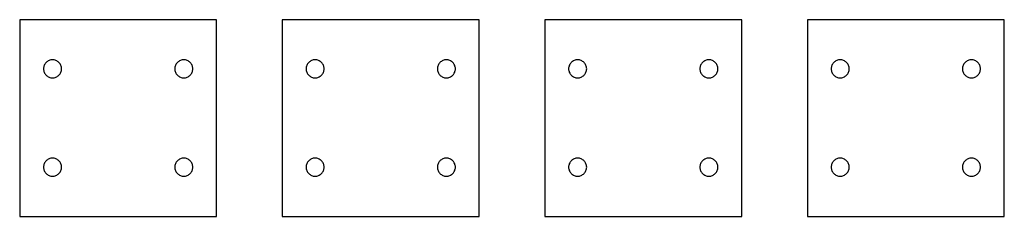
# Model space of a CAD drawing. Header units: millimetres. Extents: x 50 to 650, y 50 to 1199.
import ezdxf

# ---------------------------------------------------------------- set-up
doc = ezdxf.new("R2010")
doc.units = ezdxf.units.MM
doc.layers.add('CUT', color=1, linetype='Continuous')

msp = doc.modelspace()

# ---------------------------------------------------------------- linework, layer by layer
at = {"layer": 'CUT'}
for points in [[(50, 50), (170, 50), (170, 170), (50, 170)], [(210, 50), (330, 50), (330, 170), (210, 170)], [(370, 50), (490, 50), (490, 170), (370, 170)], [(530, 50), (650, 50), (650, 170), (530, 170)], [(75.5, 140), (75.47, 140.54), (75.39, 141.07), (75.26, 141.6), (75.08, 142.1), (74.85, 142.59), (74.57, 143.06), (74.25, 143.49), (73.89, 143.89), (73.49, 144.25), (73.06, 144.57), (72.59, 144.85), (72.1, 145.08), (71.6, 145.26), (71.07, 145.39), (70.54, 145.47), (70, 145.5), (69.46, 145.47), (68.93, 145.39), (68.4, 145.26), (67.9, 145.08), (67.41, 144.85), (66.94, 144.57), (66.51, 144.25), (66.11, 143.89), (65.75, 143.49), (65.43, 143.06), (65.15, 142.59), (64.92, 142.1), (64.74, 141.6), (64.61, 141.07), (64.53, 140.54), (64.5, 140), (64.53, 139.46), (64.61, 138.93), (64.74, 138.4), (64.92, 137.9), (65.15, 137.41), (65.43, 136.94), (65.75, 136.51), (66.11, 136.11), (66.51, 135.75), (66.94, 135.43), (67.41, 135.15), (67.9, 134.92), (68.4, 134.74), (68.93, 134.61), (69.46, 134.53), (70, 134.5), (70.54, 134.53), (71.07, 134.61), (71.6, 134.74), (72.1, 134.92), (72.59, 135.15), (73.06, 135.43), (73.49, 135.75), (73.89, 136.11), (74.25, 136.51), (74.57, 136.94), (74.85, 137.41), (75.08, 137.9), (75.26, 138.4), (75.39, 138.93), (75.47, 139.46)], [(155.5, 140), (155.47, 140.54), (155.39, 141.07), (155.26, 141.6), (155.08, 142.1), (154.85, 142.59), (154.57, 143.06), (154.25, 143.49), (153.89, 143.89), (153.49, 144.25), (153.06, 144.57), (152.59, 144.85), (152.1, 145.08), (151.6, 145.26), (151.07, 145.39), (150.54, 145.47), (150, 145.5), (149.46, 145.47), (148.93, 145.39), (148.4, 145.26), (147.9, 145.08), (147.41, 144.85), (146.94, 144.57), (146.51, 144.25), (146.11, 143.89), (145.75, 143.49), (145.43, 143.06), (145.15, 142.59), (144.92, 142.1), (144.74, 141.6), (144.61, 141.07), (144.53, 140.54), (144.5, 140), (144.53, 139.46), (144.61, 138.93), (144.74, 138.4), (144.92, 137.9), (145.15, 137.41), (145.43, 136.94), (145.75, 136.51), (146.11, 136.11), (146.51, 135.75), (146.94, 135.43), (147.41, 135.15), (147.9, 134.92), (148.4, 134.74), (148.93, 134.61), (149.46, 134.53), (150, 134.5), (150.54, 134.53), (151.07, 134.61), (151.6, 134.74), (152.1, 134.92), (152.59, 135.15), (153.06, 135.43), (153.49, 135.75), (153.89, 136.11), (154.25, 136.51), (154.57, 136.94), (154.85, 137.41), (155.08, 137.9), (155.26, 138.4), (155.39, 138.93), (155.47, 139.46)], [(235.5, 140), (235.47, 140.54), (235.39, 141.07), (235.26, 141.6), (235.08, 142.1), (234.85, 142.59), (234.57, 143.06), (234.25, 143.49), (233.89, 143.89), (233.49, 144.25), (233.06, 144.57), (232.59, 144.85), (232.1, 145.08), (231.6, 145.26), (231.07, 145.39), (230.54, 145.47), (230, 145.5), (229.46, 145.47), (228.93, 145.39), (228.4, 145.26), (227.9, 145.08), (227.41, 144.85), (226.94, 144.57), (226.51, 144.25), (226.11, 143.89), (225.75, 143.49), (225.43, 143.06), (225.15, 142.59), (224.92, 142.1), (224.74, 141.6), (224.61, 141.07), (224.53, 140.54), (224.5, 140), (224.53, 139.46), (224.61, 138.93), (224.74, 138.4), (224.92, 137.9), (225.15, 137.41), (225.43, 136.94), (225.75, 136.51), (226.11, 136.11), (226.51, 135.75), (226.94, 135.43), (227.41, 135.15), (227.9, 134.92), (228.4, 134.74), (228.93, 134.61), (229.46, 134.53), (230, 134.5), (230.54, 134.53), (231.07, 134.61), (231.6, 134.74), (232.1, 134.92), (232.59, 135.15), (233.06, 135.43), (233.49, 135.75), (233.89, 136.11), (234.25, 136.51), (234.57, 136.94), (234.85, 137.41), (235.08, 137.9), (235.26, 138.4), (235.39, 138.93), (235.47, 139.46)], [(315.5, 140), (315.47, 140.54), (315.39, 141.07), (315.26, 141.6), (315.08, 142.1), (314.85, 142.59), (314.57, 143.06), (314.25, 143.49), (313.89, 143.89), (313.49, 144.25), (313.06, 144.57), (312.59, 144.85), (312.1, 145.08), (311.6, 145.26), (311.07, 145.39), (310.54, 145.47), (310, 145.5), (309.46, 145.47), (308.93, 145.39), (308.4, 145.26), (307.9, 145.08), (307.41, 144.85), (306.94, 144.57), (306.51, 144.25), (306.11, 143.89), (305.75, 143.49), (305.43, 143.06), (305.15, 142.59), (304.92, 142.1), (304.74, 141.6), (304.61, 141.07), (304.53, 140.54), (304.5, 140), (304.53, 139.46), (304.61, 138.93), (304.74, 138.4), (304.92, 137.9), (305.15, 137.41), (305.43, 136.94), (305.75, 136.51), (306.11, 136.11), (306.51, 135.75), (306.94, 135.43), (307.41, 135.15), (307.9, 134.92), (308.4, 134.74), (308.93, 134.61), (309.46, 134.53), (310, 134.5), (310.54, 134.53), (311.07, 134.61), (311.6, 134.74), (312.1, 134.92), (312.59, 135.15), (313.06, 135.43), (313.49, 135.75), (313.89, 136.11), (314.25, 136.51), (314.57, 136.94), (314.85, 137.41), (315.08, 137.9), (315.26, 138.4), (315.39, 138.93), (315.47, 139.46)], [(395.5, 140), (395.47, 140.54), (395.39, 141.07), (395.26, 141.6), (395.08, 142.1), (394.85, 142.59), (394.57, 143.06), (394.25, 143.49), (393.89, 143.89), (393.49, 144.25), (393.06, 144.57), (392.59, 144.85), (392.1, 145.08), (391.6, 145.26), (391.07, 145.39), (390.54, 145.47), (390, 145.5), (389.46, 145.47), (388.93, 145.39), (388.4, 145.26), (387.9, 145.08), (387.41, 144.85), (386.94, 144.57), (386.51, 144.25), (386.11, 143.89), (385.75, 143.49), (385.43, 143.06), (385.15, 142.59), (384.92, 142.1), (384.74, 141.6), (384.61, 141.07), (384.53, 140.54), (384.5, 140), (384.53, 139.46), (384.61, 138.93), (384.74, 138.4), (384.92, 137.9), (385.15, 137.41), (385.43, 136.94), (385.75, 136.51), (386.11, 136.11), (386.51, 135.75), (386.94, 135.43), (387.41, 135.15), (387.9, 134.92), (388.4, 134.74), (388.93, 134.61), (389.46, 134.53), (390, 134.5), (390.54, 134.53), (391.07, 134.61), (391.6, 134.74), (392.1, 134.92), (392.59, 135.15), (393.06, 135.43), (393.49, 135.75), (393.89, 136.11), (394.25, 136.51), (394.57, 136.94), (394.85, 137.41), (395.08, 137.9), (395.26, 138.4), (395.39, 138.93), (395.47, 139.46)], [(475.5, 140), (475.47, 140.54), (475.39, 141.07), (475.26, 141.6), (475.08, 142.1), (474.85, 142.59), (474.57, 143.06), (474.25, 143.49), (473.89, 143.89), (473.49, 144.25), (473.06, 144.57), (472.59, 144.85), (472.1, 145.08), (471.6, 145.26), (471.07, 145.39), (470.54, 145.47), (470, 145.5), (469.46, 145.47), (468.93, 145.39), (468.4, 145.26), (467.9, 145.08), (467.41, 144.85), (466.94, 144.57), (466.51, 144.25), (466.11, 143.89), (465.75, 143.49), (465.43, 143.06), (465.15, 142.59), (464.92, 142.1), (464.74, 141.6), (464.61, 141.07), (464.53, 140.54), (464.5, 140), (464.53, 139.46), (464.61, 138.93), (464.74, 138.4), (464.92, 137.9), (465.15, 137.41), (465.43, 136.94), (465.75, 136.51), (466.11, 136.11), (466.51, 135.75), (466.94, 135.43), (467.41, 135.15), (467.9, 134.92), (468.4, 134.74), (468.93, 134.61), (469.46, 134.53), (470, 134.5), (470.54, 134.53), (471.07, 134.61), (471.6, 134.74), (472.1, 134.92), (472.59, 135.15), (473.06, 135.43), (473.49, 135.75), (473.89, 136.11), (474.25, 136.51), (474.57, 136.94), (474.85, 137.41), (475.08, 137.9), (475.26, 138.4), (475.39, 138.93), (475.47, 139.46)], [(555.5, 140), (555.47, 140.54), (555.39, 141.07), (555.26, 141.6), (555.08, 142.1), (554.85, 142.59), (554.57, 143.06), (554.25, 143.49), (553.89, 143.89), (553.49, 144.25), (553.06, 144.57), (552.59, 144.85), (552.1, 145.08), (551.6, 145.26), (551.07, 145.39), (550.54, 145.47), (550, 145.5), (549.46, 145.47), (548.93, 145.39), (548.4, 145.26), (547.9, 145.08), (547.41, 144.85), (546.94, 144.57), (546.51, 144.25), (546.11, 143.89), (545.75, 143.49), (545.43, 143.06), (545.15, 142.59), (544.92, 142.1), (544.74, 141.6), (544.61, 141.07), (544.53, 140.54), (544.5, 140), (544.53, 139.46), (544.61, 138.93), (544.74, 138.4), (544.92, 137.9), (545.15, 137.41), (545.43, 136.94), (545.75, 136.51), (546.11, 136.11), (546.51, 135.75), (546.94, 135.43), (547.41, 135.15), (547.9, 134.92), (548.4, 134.74), (548.93, 134.61), (549.46, 134.53), (550, 134.5), (550.54, 134.53), (551.07, 134.61), (551.6, 134.74), (552.1, 134.92), (552.59, 135.15), (553.06, 135.43), (553.49, 135.75), (553.89, 136.11), (554.25, 136.51), (554.57, 136.94), (554.85, 137.41), (555.08, 137.9), (555.26, 138.4), (555.39, 138.93), (555.47, 139.46)], [(635.5, 140), (635.47, 140.54), (635.39, 141.07), (635.26, 141.6), (635.08, 142.1), (634.85, 142.59), (634.57, 143.06), (634.25, 143.49), (633.89, 143.89), (633.49, 144.25), (633.06, 144.57), (632.59, 144.85), (632.1, 145.08), (631.6, 145.26), (631.07, 145.39), (630.54, 145.47), (630, 145.5), (629.46, 145.47), (628.93, 145.39), (628.4, 145.26), (627.9, 145.08), (627.41, 144.85), (626.94, 144.57), (626.51, 144.25), (626.11, 143.89), (625.75, 143.49), (625.43, 143.06), (625.15, 142.59), (624.92, 142.1), (624.74, 141.6), (624.61, 141.07), (624.53, 140.54), (624.5, 140), (624.53, 139.46), (624.61, 138.93), (624.74, 138.4), (624.92, 137.9), (625.15, 137.41), (625.43, 136.94), (625.75, 136.51), (626.11, 136.11), (626.51, 135.75), (626.94, 135.43), (627.41, 135.15), (627.9, 134.92), (628.4, 134.74), (628.93, 134.61), (629.46, 134.53), (630, 134.5), (630.54, 134.53), (631.07, 134.61), (631.6, 134.74), (632.1, 134.92), (632.59, 135.15), (633.06, 135.43), (633.49, 135.75), (633.89, 136.11), (634.25, 136.51), (634.57, 136.94), (634.85, 137.41), (635.08, 137.9), (635.26, 138.4), (635.39, 138.93), (635.47, 139.46)], [(75.5, 80), (75.47, 80.54), (75.39, 81.07), (75.26, 81.6), (75.08, 82.1), (74.85, 82.59), (74.57, 83.06), (74.25, 83.49), (73.89, 83.89), (73.49, 84.25), (73.06, 84.57), (72.59, 84.85), (72.1, 85.08), (71.6, 85.26), (71.07, 85.39), (70.54, 85.47), (70, 85.5), (69.46, 85.47), (68.93, 85.39), (68.4, 85.26), (67.9, 85.08), (67.41, 84.85), (66.94, 84.57), (66.51, 84.25), (66.11, 83.89), (65.75, 83.49), (65.43, 83.06), (65.15, 82.59), (64.92, 82.1), (64.74, 81.6), (64.61, 81.07), (64.53, 80.54), (64.5, 80), (64.53, 79.46), (64.61, 78.93), (64.74, 78.4), (64.92, 77.9), (65.15, 77.41), (65.43, 76.94), (65.75, 76.51), (66.11, 76.11), (66.51, 75.75), (66.94, 75.43), (67.41, 75.15), (67.9, 74.92), (68.4, 74.74), (68.93, 74.61), (69.46, 74.53), (70, 74.5), (70.54, 74.53), (71.07, 74.61), (71.6, 74.74), (72.1, 74.92), (72.59, 75.15), (73.06, 75.43), (73.49, 75.75), (73.89, 76.11), (74.25, 76.51), (74.57, 76.94), (74.85, 77.41), (75.08, 77.9), (75.26, 78.4), (75.39, 78.93), (75.47, 79.46)], [(155.5, 80), (155.47, 80.54), (155.39, 81.07), (155.26, 81.6), (155.08, 82.1), (154.85, 82.59), (154.57, 83.06), (154.25, 83.49), (153.89, 83.89), (153.49, 84.25), (153.06, 84.57), (152.59, 84.85), (152.1, 85.08), (151.6, 85.26), (151.07, 85.39), (150.54, 85.47), (150, 85.5), (149.46, 85.47), (148.93, 85.39), (148.4, 85.26), (147.9, 85.08), (147.41, 84.85), (146.94, 84.57), (146.51, 84.25), (146.11, 83.89), (145.75, 83.49), (145.43, 83.06), (145.15, 82.59), (144.92, 82.1), (144.74, 81.6), (144.61, 81.07), (144.53, 80.54), (144.5, 80), (144.53, 79.46), (144.61, 78.93), (144.74, 78.4), (144.92, 77.9), (145.15, 77.41), (145.43, 76.94), (145.75, 76.51), (146.11, 76.11), (146.51, 75.75), (146.94, 75.43), (147.41, 75.15), (147.9, 74.92), (148.4, 74.74), (148.93, 74.61), (149.46, 74.53), (150, 74.5), (150.54, 74.53), (151.07, 74.61), (151.6, 74.74), (152.1, 74.92), (152.59, 75.15), (153.06, 75.43), (153.49, 75.75), (153.89, 76.11), (154.25, 76.51), (154.57, 76.94), (154.85, 77.41), (155.08, 77.9), (155.26, 78.4), (155.39, 78.93), (155.47, 79.46)], [(235.5, 80), (235.47, 80.54), (235.39, 81.07), (235.26, 81.6), (235.08, 82.1), (234.85, 82.59), (234.57, 83.06), (234.25, 83.49), (233.89, 83.89), (233.49, 84.25), (233.06, 84.57), (232.59, 84.85), (232.1, 85.08), (231.6, 85.26), (231.07, 85.39), (230.54, 85.47), (230, 85.5), (229.46, 85.47), (228.93, 85.39), (228.4, 85.26), (227.9, 85.08), (227.41, 84.85), (226.94, 84.57), (226.51, 84.25), (226.11, 83.89), (225.75, 83.49), (225.43, 83.06), (225.15, 82.59), (224.92, 82.1), (224.74, 81.6), (224.61, 81.07), (224.53, 80.54), (224.5, 80), (224.53, 79.46), (224.61, 78.93), (224.74, 78.4), (224.92, 77.9), (225.15, 77.41), (225.43, 76.94), (225.75, 76.51), (226.11, 76.11), (226.51, 75.75), (226.94, 75.43), (227.41, 75.15), (227.9, 74.92), (228.4, 74.74), (228.93, 74.61), (229.46, 74.53), (230, 74.5), (230.54, 74.53), (231.07, 74.61), (231.6, 74.74), (232.1, 74.92), (232.59, 75.15), (233.06, 75.43), (233.49, 75.75), (233.89, 76.11), (234.25, 76.51), (234.57, 76.94), (234.85, 77.41), (235.08, 77.9), (235.26, 78.4), (235.39, 78.93), (235.47, 79.46)], [(315.5, 80), (315.47, 80.54), (315.39, 81.07), (315.26, 81.6), (315.08, 82.1), (314.85, 82.59), (314.57, 83.06), (314.25, 83.49), (313.89, 83.89), (313.49, 84.25), (313.06, 84.57), (312.59, 84.85), (312.1, 85.08), (311.6, 85.26), (311.07, 85.39), (310.54, 85.47), (310, 85.5), (309.46, 85.47), (308.93, 85.39), (308.4, 85.26), (307.9, 85.08), (307.41, 84.85), (306.94, 84.57), (306.51, 84.25), (306.11, 83.89), (305.75, 83.49), (305.43, 83.06), (305.15, 82.59), (304.92, 82.1), (304.74, 81.6), (304.61, 81.07), (304.53, 80.54), (304.5, 80), (304.53, 79.46), (304.61, 78.93), (304.74, 78.4), (304.92, 77.9), (305.15, 77.41), (305.43, 76.94), (305.75, 76.51), (306.11, 76.11), (306.51, 75.75), (306.94, 75.43), (307.41, 75.15), (307.9, 74.92), (308.4, 74.74), (308.93, 74.61), (309.46, 74.53), (310, 74.5), (310.54, 74.53), (311.07, 74.61), (311.6, 74.74), (312.1, 74.92), (312.59, 75.15), (313.06, 75.43), (313.49, 75.75), (313.89, 76.11), (314.25, 76.51), (314.57, 76.94), (314.85, 77.41), (315.08, 77.9), (315.26, 78.4), (315.39, 78.93), (315.47, 79.46)], [(395.5, 80), (395.47, 80.54), (395.39, 81.07), (395.26, 81.6), (395.08, 82.1), (394.85, 82.59), (394.57, 83.06), (394.25, 83.49), (393.89, 83.89), (393.49, 84.25), (393.06, 84.57), (392.59, 84.85), (392.1, 85.08), (391.6, 85.26), (391.07, 85.39), (390.54, 85.47), (390, 85.5), (389.46, 85.47), (388.93, 85.39), (388.4, 85.26), (387.9, 85.08), (387.41, 84.85), (386.94, 84.57), (386.51, 84.25), (386.11, 83.89), (385.75, 83.49), (385.43, 83.06), (385.15, 82.59), (384.92, 82.1), (384.74, 81.6), (384.61, 81.07), (384.53, 80.54), (384.5, 80), (384.53, 79.46), (384.61, 78.93), (384.74, 78.4), (384.92, 77.9), (385.15, 77.41), (385.43, 76.94), (385.75, 76.51), (386.11, 76.11), (386.51, 75.75), (386.94, 75.43), (387.41, 75.15), (387.9, 74.92), (388.4, 74.74), (388.93, 74.61), (389.46, 74.53), (390, 74.5), (390.54, 74.53), (391.07, 74.61), (391.6, 74.74), (392.1, 74.92), (392.59, 75.15), (393.06, 75.43), (393.49, 75.75), (393.89, 76.11), (394.25, 76.51), (394.57, 76.94), (394.85, 77.41), (395.08, 77.9), (395.26, 78.4), (395.39, 78.93), (395.47, 79.46)], [(475.5, 80), (475.47, 80.54), (475.39, 81.07), (475.26, 81.6), (475.08, 82.1), (474.85, 82.59), (474.57, 83.06), (474.25, 83.49), (473.89, 83.89), (473.49, 84.25), (473.06, 84.57), (472.59, 84.85), (472.1, 85.08), (471.6, 85.26), (471.07, 85.39), (470.54, 85.47), (470, 85.5), (469.46, 85.47), (468.93, 85.39), (468.4, 85.26), (467.9, 85.08), (467.41, 84.85), (466.94, 84.57), (466.51, 84.25), (466.11, 83.89), (465.75, 83.49), (465.43, 83.06), (465.15, 82.59), (464.92, 82.1), (464.74, 81.6), (464.61, 81.07), (464.53, 80.54), (464.5, 80), (464.53, 79.46), (464.61, 78.93), (464.74, 78.4), (464.92, 77.9), (465.15, 77.41), (465.43, 76.94), (465.75, 76.51), (466.11, 76.11), (466.51, 75.75), (466.94, 75.43), (467.41, 75.15), (467.9, 74.92), (468.4, 74.74), (468.93, 74.61), (469.46, 74.53), (470, 74.5), (470.54, 74.53), (471.07, 74.61), (471.6, 74.74), (472.1, 74.92), (472.59, 75.15), (473.06, 75.43), (473.49, 75.75), (473.89, 76.11), (474.25, 76.51), (474.57, 76.94), (474.85, 77.41), (475.08, 77.9), (475.26, 78.4), (475.39, 78.93), (475.47, 79.46)], [(555.5, 80), (555.47, 80.54), (555.39, 81.07), (555.26, 81.6), (555.08, 82.1), (554.85, 82.59), (554.57, 83.06), (554.25, 83.49), (553.89, 83.89), (553.49, 84.25), (553.06, 84.57), (552.59, 84.85), (552.1, 85.08), (551.6, 85.26), (551.07, 85.39), (550.54, 85.47), (550, 85.5), (549.46, 85.47), (548.93, 85.39), (548.4, 85.26), (547.9, 85.08), (547.41, 84.85), (546.94, 84.57), (546.51, 84.25), (546.11, 83.89), (545.75, 83.49), (545.43, 83.06), (545.15, 82.59), (544.92, 82.1), (544.74, 81.6), (544.61, 81.07), (544.53, 80.54), (544.5, 80), (544.53, 79.46), (544.61, 78.93), (544.74, 78.4), (544.92, 77.9), (545.15, 77.41), (545.43, 76.94), (545.75, 76.51), (546.11, 76.11), (546.51, 75.75), (546.94, 75.43), (547.41, 75.15), (547.9, 74.92), (548.4, 74.74), (548.93, 74.61), (549.46, 74.53), (550, 74.5), (550.54, 74.53), (551.07, 74.61), (551.6, 74.74), (552.1, 74.92), (552.59, 75.15), (553.06, 75.43), (553.49, 75.75), (553.89, 76.11), (554.25, 76.51), (554.57, 76.94), (554.85, 77.41), (555.08, 77.9), (555.26, 78.4), (555.39, 78.93), (555.47, 79.46)], [(635.5, 80), (635.47, 80.54), (635.39, 81.07), (635.26, 81.6), (635.08, 82.1), (634.85, 82.59), (634.57, 83.06), (634.25, 83.49), (633.89, 83.89), (633.49, 84.25), (633.06, 84.57), (632.59, 84.85), (632.1, 85.08), (631.6, 85.26), (631.07, 85.39), (630.54, 85.47), (630, 85.5), (629.46, 85.47), (628.93, 85.39), (628.4, 85.26), (627.9, 85.08), (627.41, 84.85), (626.94, 84.57), (626.51, 84.25), (626.11, 83.89), (625.75, 83.49), (625.43, 83.06), (625.15, 82.59), (624.92, 82.1), (624.74, 81.6), (624.61, 81.07), (624.53, 80.54), (624.5, 80), (624.53, 79.46), (624.61, 78.93), (624.74, 78.4), (624.92, 77.9), (625.15, 77.41), (625.43, 76.94), (625.75, 76.51), (626.11, 76.11), (626.51, 75.75), (626.94, 75.43), (627.41, 75.15), (627.9, 74.92), (628.4, 74.74), (628.93, 74.61), (629.46, 74.53), (630, 74.5), (630.54, 74.53), (631.07, 74.61), (631.6, 74.74), (632.1, 74.92), (632.59, 75.15), (633.06, 75.43), (633.49, 75.75), (633.89, 76.11), (634.25, 76.51), (634.57, 76.94), (634.85, 77.41), (635.08, 77.9), (635.26, 78.4), (635.39, 78.93), (635.47, 79.46)]]:
    msp.add_lwpolyline(points, close=True, dxfattribs=at)

doc.saveas('drawing.dxf')
